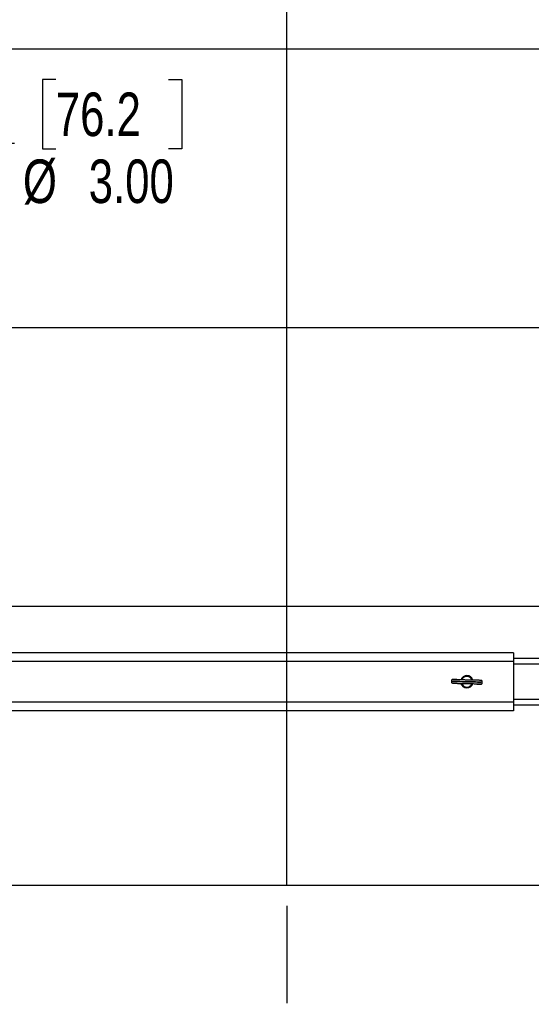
# Paper-space layout 'Sheet9' of a CAD drawing. Header units: inches. Extents: x 2.34 to 9.39, y 0.52 to 7.47.
# Tile 24 of 32: x 5.47 to 6.69, y 1.7 to 4.06. Entities that reach past the tile are written whole.
import ezdxf

# ---------------------------------------------------------------- set-up
doc = ezdxf.new("R2010")
doc.units = ezdxf.units.IN
doc.header["$MEASUREMENT"] = 0
doc.linetypes.add('PHANTOM', pattern=[0.5, 0.25, -0.05, 0.05, -0.05, 0.05, -0.05])
doc.layers.add('FORMAT', color=7, linetype='Continuous')
doc.styles.add('SLDTEXTSTYLE0', font='TXT', dxfattribs={"width": 0.75})
doc.dimstyles.new('SLDDIMSTYLE11', dxfattribs={"dimtxt": 0.104167, "dimasz": 0.13, "dimexe": 0, "dimexo": 0.0625, "dimgap": 0.026042, "dimtad": 0, "dimtih": 1, "dimtoh": 1, "dimdec": 1, "dimlfac": 18, "dimrnd": 1e-09, "dimzin": 12, "dimdsep": 46, "dimtxsty": 'SLDTEXTSTYLE0', "dimsah": 1, "dimcen": 0.09, "dimadec": 0, "dimazin": 3, "dimtfac": 1, "dimtdec": 1, "dimtofl": 0, "dimtmove": 0, "dimatfit": 3, "dimfxl": 1, "dimfrac": 2, "dimtolj": 1, "dimtzin": 12, "dimarcsym": 0})
doc.dimstyles.new('SLDDIMSTYLE12', dxfattribs={"dimtxt": 0.104167, "dimasz": 0.13, "dimexe": 0, "dimexo": 0.0625, "dimgap": 0.026042, "dimtad": 0, "dimtih": 1, "dimtoh": 1, "dimlfac": 18, "dimrnd": 1e-09, "dimzin": 4, "dimdsep": 46, "dimtxsty": 'SLDTEXTSTYLE0', "dimsah": 1, "dimcen": 0.09, "dimadec": 0, "dimazin": 1, "dimtfac": 1, "dimtmove": 0, "dimatfit": 0, "dimfxl": 1, "dimfrac": 2, "dimtolj": 1, "dimtzin": 12, "dimarcsym": 0})
doc.dimstyles.new('SLDDIMSTYLE13', dxfattribs={"dimtxt": 0.104167, "dimasz": 0.13, "dimexe": 0, "dimexo": 0.0625, "dimgap": 0.026042, "dimtad": 0, "dimtih": 1, "dimtoh": 1, "dimlfac": 18, "dimrnd": 1e-09, "dimzin": 12, "dimdsep": 46, "dimtxsty": 'SLDTEXTSTYLE0', "dimsah": 1, "dimcen": 0.09, "dimadec": 0, "dimazin": 3, "dimtfac": 1, "dimtofl": 0, "dimtmove": 0, "dimatfit": 3, "dimfxl": 1, "dimfrac": 2, "dimtolj": 1, "dimtzin": 12, "dimarcsym": 0})
doc.dimstyles.new('SLDDIMSTYLE14', dxfattribs={"dimtxt": 0.104167, "dimasz": 0.13, "dimexe": 0, "dimexo": 0.0625, "dimgap": 0.026042, "dimtad": 0, "dimtih": 1, "dimtoh": 1, "dimdec": 0, "dimlfac": 18, "dimrnd": 1e-09, "dimzin": 12, "dimdsep": 46, "dimtxsty": 'SLDTEXTSTYLE0', "dimblk1": 'NONE', "dimblk2": 'NONE', "dimsah": 1, "dimcen": 0.09, "dimadec": 0, "dimazin": 3, "dimtfac": 1, "dimtdec": 0, "dimtofl": 0, "dimtmove": 0, "dimatfit": 3, "dimldrblk": 'NONE', "dimfxl": 1, "dimfrac": 2, "dimtolj": 1, "dimtzin": 12, "dimarcsym": 0})
doc.dimstyles.new('SLDDIMSTYLE15', dxfattribs={"dimtxt": 0.104167, "dimasz": 0.13, "dimexe": 0, "dimexo": 0.0625, "dimgap": 0.026042, "dimtad": 0, "dimtih": 1, "dimtoh": 1, "dimdec": 0, "dimlfac": 18, "dimrnd": 1e-09, "dimzin": 12, "dimdsep": 46, "dimtxsty": 'SLDTEXTSTYLE0', "dimblk1": 'NONE', "dimblk2": 'NONE', "dimsah": 1, "dimcen": 0.09, "dimadec": 0, "dimazin": 3, "dimtfac": 1, "dimtdec": 0, "dimtofl": 0, "dimtmove": 0, "dimatfit": 3, "dimldrblk": 'NONE', "dimfxl": 1, "dimfrac": 2, "dimtolj": 1, "dimtzin": 12, "dimarcsym": 0})

# ---------------------------------------------------------------- blocks, each defined once
blk = doc.blocks.new('_D_62')
at = {"layer": 'FORMAT', "color": 7}
blk.add_line((6.1076, 1.9361), (6.1076, 1.7033), dxfattribs=at)
blk = doc.blocks.new('_None')
blk = doc.blocks.new('_D_63')
at = {"layer": 'FORMAT', "color": 7}
blk.add_line((6.7742, 1.9361), (6.7742, 1.7033), dxfattribs=at)
blk = doc.blocks.new('_D_64')
at = {"layer": 'FORMAT', "color": 7}
blk.add_line((7.4409, 1.9361), (7.4409, 1.7033), dxfattribs=at)
blk = doc.blocks.new('_D_74')
at = {"layer": 'FORMAT', "color": 7}
for p, q in [((7.0993, 1.4987), (7.0993, 0.654)), ((4.7742, 0.9687), (4.7742, 0.654)), ((4.7742, 0.779), (5.4507, 0.779)), ((7.0993, 0.779), (6.3769, 0.779))]:
    blk.add_line(p, q, dxfattribs=at)
for points in [[(4.7742, 0.779), (4.9042, 0.759), (4.9042, 0.799)], [(7.0993, 0.779), (6.9693, 0.799), (6.9693, 0.759)]]:
    blk.add_solid(points, dxfattribs=at)
at = {"layer": 'FORMAT', "color": 7, "insert": (5.4507, 0.8305), "char_height": 0.10417, "attachment_point": 1, "style": 'SLDTEXTSTYLE0'}
blk.add_mtext('HOOK REACH', dxfattribs=at)
blk = doc.blocks.new('_D_75')
at = {"layer": 'FORMAT', "color": 7}
for p, q in [((8.3089, 6.1068), (9.0323, 6.1068)), ((8.9073, 6.1068), (8.9073, 4.0689)), ((8.9073, 1.9861), (8.9073, 3.9034)), ((8.1913, 1.9861), (9.0323, 1.9861))]:
    blk.add_line(p, q, dxfattribs=at)
for points in [[(8.9073, 6.1068), (8.8873, 5.9768), (8.9273, 5.9768)], [(8.9073, 1.9861), (8.9273, 2.1161), (8.8873, 2.1161)]]:
    blk.add_solid(points, dxfattribs=at)
at = {"layer": 'FORMAT', "color": 7, "insert": (8.4409, 4.0377), "char_height": 0.104167, "attachment_point": 1, "style": 'SLDTEXTSTYLE0'}
blk.add_mtext('HOOK HEIGHT', dxfattribs=at)
blk = doc.blocks.new('_D_76')
at = {"layer": 'FORMAT', "color": 7}
for p, q in [((5.9692, 6.7509), (3.1807, 6.7509)), ((3.3057, 6.7509), (3.3057, 5.1785)), ((3.1518, 5.1574), (3.1201, 5.1574)), ((3.1201, 5.1574), (3.1201, 4.9919)), ((3.4596, 5.1574), (3.4913, 5.1574)), ((3.4913, 5.1574), (3.4913, 4.9919)), ((3.1201, 4.9919), (3.1518, 4.9919)), ((3.4913, 4.9919), (3.4596, 4.9919)), ((3.3057, 1.9861), (3.3057, 4.8319)), ((4.0576, 1.9861), (3.1807, 1.9861))]:
    blk.add_line(p, q, dxfattribs=at)
for points in [[(3.3057, 6.7509), (3.2857, 6.6209), (3.3257, 6.6209)], [(3.3057, 1.9861), (3.3257, 2.1161), (3.2857, 2.1161)]]:
    blk.add_solid(points, dxfattribs=at)
at = {"layer": 'FORMAT', "color": 7, "char_height": 0.10417, "attachment_point": 1, "style": 'SLDTEXTSTYLE0'}
for s, insert in [('2178', (3.1518, 5.1261)), ('85.8', (3.1711, 4.9661))]:
    blk.add_mtext(s, dxfattribs=dict(at, insert=insert))
blk = doc.blocks.new('_D_77')
at = {"layer": 'FORMAT', "color": 7}
for p, q in [((5.5558, 3.9127), (5.5241, 3.9127)), ((5.5241, 3.9127), (5.5241, 3.7472)), ((5.8251, 3.9127), (5.8568, 3.9127)), ((5.8568, 3.9127), (5.8568, 3.7472)), ((4.6909, 3.7605), (4.4409, 3.7605)), ((4.8576, 3.7605), (5.4568, 3.7605)), ((5.5241, 3.7472), (5.5558, 3.7472)), ((5.8568, 3.7472), (5.8251, 3.7472))]:
    blk.add_line(p, q, dxfattribs=at)
for points in [[(4.6909, 3.7605), (4.5609, 3.7805), (4.5609, 3.7405)], [(4.8576, 3.7605), (4.9876, 3.7405), (4.9876, 3.7805)]]:
    blk.add_solid(points, dxfattribs=at)
at = {"layer": 'FORMAT', "color": 7, "char_height": 0.10417, "attachment_point": 1, "style": 'SLDTEXTSTYLE0'}
for s, insert in [('76.2', (5.5558, 3.8815)), ('%%c', (5.4772, 3.7214)), ('3.00', (5.6344, 3.7214))]:
    blk.add_mtext(s, dxfattribs=dict(at, insert=insert))

psp = doc.layouts.new('Sheet9')

# ---------------------------------------------------------------- linework, layer by layer
at = {"color": 7, "linetype": 'Continuous'}
for p, q in [((6.10756, 1.98613), (6.10756, 7.31946)), ((4.10756, 3.98613), (7.44089, 3.98613)), ((4.10756, 3.31946), (7.44089, 3.31946)), ((4.10756, 2.65279), (7.44089, 2.65279)), ((4.10756, 1.98613), (7.44089, 1.98613))]:
    psp.add_line(p, q, dxfattribs=at)
at = {"color": 7, "linetype": 'Continuous', "lineweight": 25}
for p, q in [((6.64922, 2.54168), (4.70728, 2.54168)), ((6.64922, 2.52085), (4.70728, 2.52085)), ((6.64922, 2.54168), (6.64922, 2.52085)), ((6.9652, 2.52779), (6.64922, 2.52779)), ((6.64922, 2.52085), (6.64922, 2.42363)), ((6.9575, 2.51446), (6.64922, 2.51446)), ((6.533, 2.48604), (6.53285, 2.48509)), ((6.54338, 2.48509), (6.54323, 2.48604)), ((6.55192, 2.47735), (6.55096, 2.4775)), ((6.53418, 2.45896), (6.5342, 2.45805)), ((6.53991, 2.45788), (6.53992, 2.45856)), ((6.54258, 2.45842), (6.54256, 2.45937)), ((6.55096, 2.46697), (6.55192, 2.46712)), ((6.90874, 2.43002), (6.64922, 2.43002)), ((6.64922, 2.42363), (4.70728, 2.42363)), ((6.64922, 2.40279), (4.70728, 2.40279)), ((6.64922, 2.42363), (6.64922, 2.40279)), ((6.90105, 2.41668), (6.64922, 2.41668))]:
    psp.add_line(p, q, dxfattribs=at)
at = {"color": 7, "linetype": 'PHANTOM', "lineweight": 18}
for p, q in [((6.64922, 2.54168), (4.70728, 2.54168)), ((6.64922, 2.54168), (4.70728, 2.54168)), ((6.64922, 2.54168), (4.70728, 2.54168)), ((6.64922, 2.52085), (4.70728, 2.52085)), ((6.64922, 2.52085), (4.70728, 2.52085)), ((6.64922, 2.52085), (4.70728, 2.52085)), ((6.64922, 2.54168), (6.64922, 2.52085)), ((6.64922, 2.54168), (6.64922, 2.52085)), ((6.64922, 2.54168), (6.64922, 2.52085)), ((6.9652, 2.52779), (6.64922, 2.52779)), ((6.9652, 2.52779), (6.64922, 2.52779)), ((6.9652, 2.52779), (6.64922, 2.52779)), ((6.64922, 2.52085), (6.64922, 2.42363)), ((6.64922, 2.52085), (6.64922, 2.42363)), ((6.64922, 2.52085), (6.64922, 2.42363)), ((6.9575, 2.51446), (6.64922, 2.51446)), ((6.9575, 2.51446), (6.64922, 2.51446)), ((6.9575, 2.51446), (6.64922, 2.51446)), ((6.533, 2.48604), (6.53285, 2.48509)), ((6.533, 2.48604), (6.53285, 2.48509)), ((6.533, 2.48604), (6.53285, 2.48509)), ((6.54338, 2.48509), (6.54323, 2.48604)), ((6.54338, 2.48509), (6.54323, 2.48604)), ((6.54338, 2.48509), (6.54323, 2.48604)), ((6.55192, 2.47735), (6.55096, 2.4775)), ((6.55192, 2.47735), (6.55096, 2.4775)), ((6.55192, 2.47735), (6.55096, 2.4775)), ((6.53418, 2.45896), (6.5342, 2.45805)), ((6.53418, 2.45896), (6.5342, 2.45805)), ((6.53418, 2.45896), (6.5342, 2.45805)), ((6.53991, 2.45788), (6.53992, 2.45856)), ((6.53991, 2.45788), (6.53992, 2.45856)), ((6.53991, 2.45788), (6.53992, 2.45856)), ((6.54258, 2.45842), (6.54256, 2.45937)), ((6.54258, 2.45842), (6.54256, 2.45937)), ((6.54258, 2.45842), (6.54256, 2.45937)), ((6.55096, 2.46697), (6.55192, 2.46712)), ((6.55096, 2.46697), (6.55192, 2.46712)), ((6.55096, 2.46697), (6.55192, 2.46712)), ((6.90874, 2.43002), (6.64922, 2.43002)), ((6.90874, 2.43002), (6.64922, 2.43002)), ((6.90874, 2.43002), (6.64922, 2.43002)), ((6.64922, 2.42363), (4.70728, 2.42363)), ((6.64922, 2.42363), (4.70728, 2.42363)), ((6.64922, 2.42363), (4.70728, 2.42363)), ((6.64922, 2.40279), (4.70728, 2.40279)), ((6.64922, 2.40279), (4.70728, 2.40279)), ((6.64922, 2.40279), (4.70728, 2.40279)), ((6.64922, 2.42363), (6.64922, 2.40279)), ((6.64922, 2.42363), (6.64922, 2.40279)), ((6.64922, 2.42363), (6.64922, 2.40279)), ((6.90105, 2.41668), (6.64922, 2.41668)), ((6.90105, 2.41668), (6.64922, 2.41668)), ((6.90105, 2.41668), (6.64922, 2.41668))]:
    psp.add_line(p, q, dxfattribs=at)
at = {"color": 7, "linetype": 'Continuous', "lineweight": 25}
for centre, radius, start, end in [((6.51346, 2.47658), 0.00144, 14.52758, 86.75235), ((6.53811, 2.47224), 0.01472, 15.6548, 162.25044), ((6.53811, 2.47224), 0.01389, 90, 160.95492), ((6.53811, 2.47224), 0.01306, 90, 159.80473), ((6.53811, 2.47224), 0.01389, 16.60242, 90), ((6.53811, 2.47224), 0.01306, 17.73629, 90), ((6.53811, 2.47224), 0.01472, 195.74202, 342.14124), ((6.53811, 2.47224), 0.01389, 196.46661, 341.06361), ((6.53811, 2.47224), 0.01306, 197.60566, 339.93175), ((6.56277, 2.4679), 0.00144, 194.5884, 266.75662)]:
    psp.add_arc(centre, radius, start, end, dxfattribs=at)
at = {"color": 7, "linetype": 'PHANTOM', "lineweight": 18}
for centre, radius, start, end in [((6.51346, 2.47658), 0.00144, 14.52758, 86.75235), ((6.51346, 2.47658), 0.00144, 14.52758, 86.75235), ((6.51346, 2.47658), 0.00144, 14.52758, 86.75235), ((6.53811, 2.47224), 0.01472, 15.6548, 162.25044), ((6.53811, 2.47224), 0.01472, 15.6548, 162.25044), ((6.53811, 2.47224), 0.01472, 15.6548, 162.25044), ((6.53811, 2.47224), 0.01389, 90, 160.95492), ((6.53811, 2.47224), 0.01389, 90, 160.95492), ((6.53811, 2.47224), 0.01389, 90, 160.95492), ((6.53811, 2.47224), 0.01306, 90, 159.80473), ((6.53811, 2.47224), 0.01306, 90, 159.80473), ((6.53811, 2.47224), 0.01306, 90, 159.80473), ((6.53811, 2.47224), 0.01389, 16.60242, 90), ((6.53811, 2.47224), 0.01389, 16.60242, 90), ((6.53811, 2.47224), 0.01389, 16.60242, 90), ((6.53811, 2.47224), 0.01306, 17.73629, 90), ((6.53811, 2.47224), 0.01306, 17.73629, 90), ((6.53811, 2.47224), 0.01306, 17.73629, 90), ((6.53811, 2.47224), 0.01472, 195.74202, 342.14124), ((6.53811, 2.47224), 0.01472, 195.74202, 342.14124), ((6.53811, 2.47224), 0.01472, 195.74202, 342.14124), ((6.53811, 2.47224), 0.01389, 196.46661, 341.06361), ((6.53811, 2.47224), 0.01389, 196.46661, 341.06361), ((6.53811, 2.47224), 0.01389, 196.46661, 341.06361), ((6.53811, 2.47224), 0.01306, 197.60566, 339.93175), ((6.53811, 2.47224), 0.01306, 197.60566, 339.93175), ((6.53811, 2.47224), 0.01306, 197.60566, 339.93175), ((6.56277, 2.4679), 0.00144, 194.5884, 266.75662), ((6.56277, 2.4679), 0.00144, 194.5884, 266.75662), ((6.56277, 2.4679), 0.00144, 194.5884, 266.75662)]:
    psp.add_arc(centre, radius, start, end, dxfattribs=at)
for points, knots in [([(6.50338, 2.47327), (6.50323, 2.47325), (6.50277, 2.47318), (6.50233, 2.47303), (6.50177, 2.47252), (6.50152, 2.47213), (6.50138, 2.47179), (6.5013, 2.47136), (6.50131, 2.47094), (6.50139, 2.47057), (6.50175, 2.46974), (6.50276, 2.46919), (6.5048, 2.46886), (6.50787, 2.46875), (6.51149, 2.46863), (6.51523, 2.46852), (6.5193, 2.46843), (6.52489, 2.46831), (6.5319, 2.46816), (6.53865, 2.46803), (6.54329, 2.46794), (6.54675, 2.46788), (6.55094, 2.46779), (6.5562, 2.46768), (6.56091, 2.46757), (6.56467, 2.46746), (6.56744, 2.46737), (6.56981, 2.46728), (6.57153, 2.46719), (6.57243, 2.4671), (6.57231, 2.46705), (6.57227, 2.46704)], [0, 0, 0, 0, 0.01376814, 0.04101398, 0.05090978, 0.05516636, 0.05911458, 0.06290679, 0.06699197, 0.07179351, 0.07749116, 0.11038276, 0.17032108, 0.23608597, 0.28291462, 0.3279815, 0.37078034, 0.41232779, 0.49050018, 0.55599562, 0.58387877, 0.60977517, 0.64620824, 0.69618104, 0.75899889, 0.79593864, 0.83643915, 0.88010149, 0.92647741, 0.97665776, 1, 1, 1, 1]), ([(6.50329, 2.47325), (6.50317, 2.47323), (6.50274, 2.47317), (6.50233, 2.47303), (6.50177, 2.47252), (6.50152, 2.47213), (6.50138, 2.47179), (6.5013, 2.47136), (6.50131, 2.47094), (6.50139, 2.47057), (6.50175, 2.46974), (6.50276, 2.46919), (6.5048, 2.46886), (6.50787, 2.46875), (6.51149, 2.46863), (6.51523, 2.46852), (6.5193, 2.46843), (6.52489, 2.46831), (6.5319, 2.46816), (6.53865, 2.46803), (6.54329, 2.46794), (6.54675, 2.46788), (6.55094, 2.46779), (6.5562, 2.46768), (6.56091, 2.46757), (6.56467, 2.46746), (6.56744, 2.46737), (6.56981, 2.46728), (6.57153, 2.46719), (6.57243, 2.4671), (6.57231, 2.46705), (6.57227, 2.46704)], [0, 0, 0, 0, 0.0110666, 0.0383871, 0.04831, 0.0525782, 0.0565373, 0.0603398, 0.0644362, 0.0692509, 0.0749642, 0.1079459, 0.1680484, 0.2339934, 0.2809503, 0.3261407, 0.3690567, 0.410718, 0.4891045, 0.5547794, 0.5827389, 0.6087062, 0.6452391, 0.6953488, 0.7583387, 0.7953797, 0.8359911, 0.8797731, 0.926276, 0.9765938, 1, 1, 1, 1]), ([(6.50329, 2.47325), (6.50317, 2.47323), (6.50274, 2.47317), (6.50233, 2.47303), (6.50177, 2.47252), (6.50152, 2.47213), (6.50138, 2.47179), (6.5013, 2.47136), (6.50131, 2.47094), (6.50139, 2.47057), (6.50175, 2.46974), (6.50276, 2.46919), (6.5048, 2.46886), (6.50787, 2.46875), (6.51149, 2.46863), (6.51523, 2.46852), (6.5193, 2.46843), (6.52489, 2.46831), (6.5319, 2.46816), (6.53865, 2.46803), (6.54329, 2.46794), (6.54675, 2.46788), (6.55094, 2.46779), (6.5562, 2.46768), (6.56091, 2.46757), (6.56467, 2.46746), (6.56744, 2.46737), (6.56981, 2.46728), (6.57153, 2.46719), (6.57243, 2.4671), (6.57231, 2.46705), (6.57227, 2.46704)], [0, 0, 0, 0, 0.0110666, 0.0383871, 0.04831, 0.0525782, 0.0565373, 0.0603398, 0.0644362, 0.0692509, 0.0749642, 0.1079459, 0.1680484, 0.2339934, 0.2809503, 0.3261407, 0.3690567, 0.410718, 0.4891045, 0.5547794, 0.5827389, 0.6087062, 0.6452391, 0.6953488, 0.7583387, 0.7953797, 0.8359911, 0.8797731, 0.926276, 0.9765938, 1, 1, 1, 1]), ([(6.50379, 2.47759), (6.50349, 2.47756), (6.50292, 2.47751), (6.50213, 2.47708), (6.50165, 2.47651), (6.50142, 2.476), (6.50132, 2.47546), (6.50137, 2.47493), (6.50154, 2.47446), (6.50184, 2.47398), (6.50224, 2.47365), (6.50266, 2.47345), (6.50293, 2.47337), (6.50318, 2.47333), (6.50332, 2.47333), (6.50339, 2.47333)], [0, 0, 0, 0, 0.1731248, 0.3417328, 0.4249381, 0.5062145, 0.584117, 0.6570158, 0.7235013, 0.7826698, 0.8779421, 0.9153697, 0.9471451, 0.9747361, 1, 1, 1, 1]), ([(6.50379, 2.47759), (6.50349, 2.47756), (6.50292, 2.47751), (6.50213, 2.47708), (6.50165, 2.47651), (6.50142, 2.476), (6.50132, 2.47546), (6.50137, 2.47493), (6.50154, 2.47446), (6.50184, 2.47398), (6.50224, 2.47365), (6.50266, 2.47345), (6.50293, 2.47337), (6.50318, 2.47333), (6.50332, 2.47333), (6.50339, 2.47333)], [0, 0, 0, 0, 0.1731248, 0.3417328, 0.4249381, 0.5062145, 0.584117, 0.6570158, 0.7235013, 0.7826698, 0.8779421, 0.9153697, 0.9471451, 0.9747361, 1, 1, 1, 1]), ([(6.50379, 2.47759), (6.50349, 2.47756), (6.50292, 2.47751), (6.50213, 2.47708), (6.50165, 2.47651), (6.50142, 2.476), (6.50132, 2.47546), (6.50137, 2.47493), (6.50154, 2.47446), (6.50184, 2.47398), (6.50224, 2.47364), (6.50266, 2.47345), (6.50289, 2.47338), (6.50303, 2.47336), (6.50307, 2.47336)], [0, 0, 0, 0, 0.18007171, 0.35544546, 0.44198944, 0.52652723, 0.60755567, 0.68337966, 0.75253301, 0.81407581, 0.91317103, 0.95210054, 0.98515099, 1, 1, 1, 1]), ([(6.50308, 2.47338), (6.50305, 2.47336), (6.50298, 2.4733), (6.50378, 2.47319), (6.506, 2.47305), (6.51013, 2.47289), (6.51474, 2.47276), (6.51924, 2.47265), (6.52455, 2.47254), (6.5309, 2.4724), (6.53861, 2.47226), (6.54514, 2.47213), (6.55063, 2.47202), (6.55504, 2.47192), (6.55934, 2.47183), (6.5633, 2.47172), (6.56675, 2.47162), (6.56944, 2.47152), (6.57132, 2.47141), (6.57162, 2.47142), (6.57176, 2.47143)], [0, 0, 0, 0, 0.0227018, 0.0688469, 0.1520548, 0.2260274, 0.2895976, 0.3422261, 0.3854915, 0.462319, 0.5315524, 0.6059453, 0.6491189, 0.6958142, 0.7450024, 0.7959378, 0.84872, 0.9026484, 0.957006, 1, 1, 1, 1]), ([(6.50308, 2.47338), (6.50305, 2.47336), (6.50298, 2.4733), (6.50378, 2.47319), (6.506, 2.47305), (6.51013, 2.47289), (6.51474, 2.47276), (6.51924, 2.47265), (6.52455, 2.47254), (6.5309, 2.4724), (6.53861, 2.47226), (6.54514, 2.47213), (6.55063, 2.47202), (6.55504, 2.47192), (6.55934, 2.47183), (6.5633, 2.47172), (6.56675, 2.47162), (6.56944, 2.47152), (6.57132, 2.47141), (6.57162, 2.47142), (6.57176, 2.47143)], [0, 0, 0, 0, 0.0227018, 0.0688469, 0.1520548, 0.2260274, 0.2895976, 0.3422261, 0.3854915, 0.462319, 0.5315524, 0.6059453, 0.6491189, 0.6958142, 0.7450024, 0.7959378, 0.84872, 0.9026484, 0.957006, 1, 1, 1, 1]), ([(6.50308, 2.47338), (6.50305, 2.47336), (6.50298, 2.4733), (6.50378, 2.47319), (6.506, 2.47305), (6.51013, 2.47289), (6.51474, 2.47276), (6.51924, 2.47265), (6.52455, 2.47254), (6.5309, 2.4724), (6.53861, 2.47226), (6.54514, 2.47213), (6.55063, 2.47202), (6.55504, 2.47192), (6.55934, 2.47183), (6.5633, 2.47172), (6.56675, 2.47162), (6.56944, 2.47152), (6.57132, 2.47141), (6.57162, 2.47142), (6.57176, 2.47143)], [0, 0, 0, 0, 0.0227018, 0.0688469, 0.1520548, 0.2260274, 0.2895976, 0.3422261, 0.3854915, 0.462319, 0.5315524, 0.6059453, 0.6491189, 0.6958142, 0.7450024, 0.7959378, 0.84872, 0.9026484, 0.957006, 1, 1, 1, 1]), ([(6.51354, 2.47802), (6.51218, 2.47798), (6.50948, 2.4779), (6.5065, 2.47778), (6.50433, 2.47767), (6.50373, 2.47759), (6.50343, 2.47755)], [0, 0, 0, 0, 0.2512636, 0.5023516, 0.7500419, 1, 1, 1, 1]), ([(6.51354, 2.47802), (6.51218, 2.47798), (6.50948, 2.4779), (6.5065, 2.47778), (6.50433, 2.47767), (6.50373, 2.47759), (6.50343, 2.47755)], [0, 0, 0, 0, 0.2512636, 0.5023516, 0.7500419, 1, 1, 1, 1]), ([(6.51354, 2.47802), (6.51218, 2.47798), (6.50948, 2.4779), (6.5065, 2.47778), (6.50433, 2.47767), (6.50373, 2.47759), (6.50343, 2.47755)], [0, 0, 0, 0, 0.2512636, 0.5023516, 0.7500419, 1, 1, 1, 1]), ([(6.57293, 2.47122), (6.57306, 2.47124), (6.57348, 2.47131), (6.5739, 2.47145), (6.57446, 2.47195), (6.5747, 2.47235), (6.57484, 2.47269), (6.57492, 2.47311), (6.57492, 2.47354), (6.57484, 2.47391), (6.57448, 2.47474), (6.57347, 2.47529), (6.57142, 2.47561), (6.56835, 2.47572), (6.56473, 2.47585), (6.561, 2.47595), (6.55693, 2.47605), (6.55133, 2.47617), (6.54432, 2.47632), (6.53758, 2.47644), (6.53294, 2.47653), (6.52948, 2.4766), (6.52529, 2.47669), (6.52002, 2.4768), (6.51531, 2.47691), (6.51155, 2.47701), (6.50879, 2.4771), (6.50641, 2.4772), (6.5047, 2.47729), (6.5038, 2.47737), (6.50392, 2.47742), (6.50396, 2.47744)], [0, 0, 0, 0, 0.01106659, 0.03838706, 0.04830997, 0.05257821, 0.05653725, 0.06033985, 0.06443622, 0.06925091, 0.07496417, 0.10794586, 0.16804837, 0.23399341, 0.28095034, 0.32614067, 0.36905674, 0.410718, 0.48910452, 0.55477938, 0.58273891, 0.60870625, 0.64523911, 0.69534881, 0.75833872, 0.79537967, 0.83599112, 0.87977306, 0.92627602, 0.97659382, 1, 1, 1, 1]), ([(6.57284, 2.47121), (6.573, 2.47123), (6.57346, 2.4713), (6.5739, 2.47145), (6.57446, 2.47195), (6.5747, 2.47235), (6.57484, 2.47269), (6.57492, 2.47311), (6.57492, 2.47354), (6.57484, 2.47391), (6.57448, 2.47474), (6.57347, 2.47529), (6.57142, 2.47561), (6.56835, 2.47572), (6.56473, 2.47585), (6.561, 2.47595), (6.55693, 2.47605), (6.55133, 2.47617), (6.54432, 2.47632), (6.53758, 2.47644), (6.53294, 2.47653), (6.52948, 2.4766), (6.52529, 2.47669), (6.52002, 2.4768), (6.51531, 2.47691), (6.51155, 2.47701), (6.50879, 2.4771), (6.50641, 2.4772), (6.5047, 2.47729), (6.5038, 2.47737), (6.50392, 2.47742), (6.50396, 2.47744)], [0, 0, 0, 0, 0.0137681, 0.041014, 0.0509098, 0.0551664, 0.0591146, 0.0629068, 0.066992, 0.0717935, 0.0774912, 0.1103828, 0.1703211, 0.236086, 0.2829146, 0.3279815, 0.3707803, 0.4123278, 0.4905002, 0.5559956, 0.5838788, 0.6097752, 0.6462082, 0.696181, 0.7589989, 0.7959386, 0.8364392, 0.8801015, 0.9264774, 0.9766578, 1, 1, 1, 1]), ([(6.57284, 2.47121), (6.573, 2.47123), (6.57346, 2.4713), (6.5739, 2.47145), (6.57446, 2.47195), (6.5747, 2.47235), (6.57484, 2.47269), (6.57492, 2.47311), (6.57492, 2.47354), (6.57484, 2.47391), (6.57448, 2.47474), (6.57347, 2.47529), (6.57142, 2.47561), (6.56835, 2.47572), (6.56473, 2.47585), (6.561, 2.47595), (6.55693, 2.47605), (6.55133, 2.47617), (6.54432, 2.47632), (6.53758, 2.47644), (6.53294, 2.47653), (6.52948, 2.4766), (6.52529, 2.47669), (6.52002, 2.4768), (6.51531, 2.47691), (6.51155, 2.47701), (6.50879, 2.4771), (6.50641, 2.4772), (6.5047, 2.47729), (6.5038, 2.47737), (6.50392, 2.47742), (6.50396, 2.47744)], [0, 0, 0, 0, 0.0137681, 0.041014, 0.0509098, 0.0551664, 0.0591146, 0.0629068, 0.066992, 0.0717935, 0.0774912, 0.1103828, 0.1703211, 0.236086, 0.2829146, 0.3279815, 0.3707803, 0.4123278, 0.4905002, 0.5559956, 0.5838788, 0.6097752, 0.6462082, 0.696181, 0.7589989, 0.7959386, 0.8364392, 0.8801015, 0.9264774, 0.9766578, 1, 1, 1, 1]), ([(6.57315, 2.4711), (6.57317, 2.47112), (6.57324, 2.47117), (6.57244, 2.47129), (6.57022, 2.47143), (6.56609, 2.47159), (6.56149, 2.47172), (6.55699, 2.47182), (6.55167, 2.47194), (6.54533, 2.47207), (6.53762, 2.47222), (6.53108, 2.47234), (6.5256, 2.47246), (6.52118, 2.47255), (6.51688, 2.47265), (6.51292, 2.47275), (6.50947, 2.47286), (6.50679, 2.47295), (6.50491, 2.47306), (6.5046, 2.47305), (6.50446, 2.47305)], [0, 0, 0, 0, 0.0227018, 0.0688469, 0.1520548, 0.2260274, 0.2895976, 0.3422261, 0.3854915, 0.462319, 0.5315524, 0.6059453, 0.6491189, 0.6958142, 0.7450024, 0.7959378, 0.84872, 0.9026484, 0.957006, 1, 1, 1, 1]), ([(6.57315, 2.4711), (6.57317, 2.47112), (6.57324, 2.47117), (6.57244, 2.47129), (6.57022, 2.47143), (6.56609, 2.47159), (6.56149, 2.47172), (6.55699, 2.47182), (6.55167, 2.47194), (6.54533, 2.47207), (6.53762, 2.47222), (6.53108, 2.47234), (6.5256, 2.47246), (6.52118, 2.47255), (6.51688, 2.47265), (6.51292, 2.47275), (6.50947, 2.47286), (6.50679, 2.47295), (6.50491, 2.47306), (6.5046, 2.47305), (6.50446, 2.47305)], [0, 0, 0, 0, 0.0227018, 0.0688469, 0.1520548, 0.2260274, 0.2895976, 0.3422261, 0.3854915, 0.462319, 0.5315524, 0.6059453, 0.6491189, 0.6958142, 0.7450024, 0.7959378, 0.84872, 0.9026484, 0.957006, 1, 1, 1, 1]), ([(6.57315, 2.4711), (6.57317, 2.47112), (6.57324, 2.47117), (6.57244, 2.47129), (6.57022, 2.47143), (6.56609, 2.47159), (6.56149, 2.47172), (6.55699, 2.47182), (6.55167, 2.47194), (6.54533, 2.47207), (6.53762, 2.47222), (6.53108, 2.47234), (6.5256, 2.47246), (6.52118, 2.47255), (6.51688, 2.47265), (6.51292, 2.47275), (6.50947, 2.47286), (6.50679, 2.47295), (6.50491, 2.47306), (6.5046, 2.47305), (6.50446, 2.47305)], [0, 0, 0, 0, 0.0227018, 0.0688469, 0.1520548, 0.2260274, 0.2895976, 0.3422261, 0.3854915, 0.462319, 0.5315524, 0.6059453, 0.6491189, 0.6958142, 0.7450024, 0.7959378, 0.84872, 0.9026484, 0.957006, 1, 1, 1, 1]), ([(6.53576, 2.4588), (6.53576, 2.45879), (6.53575, 2.45844), (6.53575, 2.45814), (6.53574, 2.45784)], [0, 0, 0, 0, 0.032017, 1, 1, 1, 1]), ([(6.53576, 2.4588), (6.53576, 2.45879), (6.53575, 2.45844), (6.53575, 2.45814), (6.53574, 2.45784)], [0, 0, 0, 0, 0.032017, 1, 1, 1, 1]), ([(6.53576, 2.4588), (6.53576, 2.45879), (6.53575, 2.45844), (6.53575, 2.45814), (6.53574, 2.45784)], [0, 0, 0, 0, 0.032017, 1, 1, 1, 1]), ([(6.56269, 2.46646), (6.56404, 2.4665), (6.56674, 2.46658), (6.56972, 2.4667), (6.57189, 2.46681), (6.57249, 2.46689), (6.57279, 2.46692)], [0, 0, 0, 0, 0.2512636, 0.5023516, 0.7500419, 1, 1, 1, 1]), ([(6.56269, 2.46646), (6.56404, 2.4665), (6.56674, 2.46658), (6.56972, 2.4667), (6.57189, 2.46681), (6.57249, 2.46689), (6.57279, 2.46692)], [0, 0, 0, 0, 0.2512636, 0.5023516, 0.7500419, 1, 1, 1, 1]), ([(6.56269, 2.46646), (6.56404, 2.4665), (6.56674, 2.46658), (6.56972, 2.4667), (6.57189, 2.46681), (6.57249, 2.46689), (6.57279, 2.46692)], [0, 0, 0, 0, 0.2512636, 0.5023516, 0.7500419, 1, 1, 1, 1]), ([(6.57244, 2.46689), (6.57273, 2.46691), (6.57331, 2.46696), (6.5741, 2.4674), (6.57457, 2.46796), (6.57481, 2.46847), (6.5749, 2.46902), (6.57486, 2.46955), (6.57469, 2.47002), (6.57438, 2.47049), (6.57398, 2.47083), (6.57356, 2.47102), (6.57329, 2.4711), (6.57305, 2.47114), (6.5729, 2.47115), (6.57283, 2.47115)], [0, 0, 0, 0, 0.1731248, 0.3417328, 0.4249381, 0.5062145, 0.584117, 0.6570158, 0.7235013, 0.7826698, 0.8779421, 0.9153697, 0.9471451, 0.9747361, 1, 1, 1, 1]), ([(6.57244, 2.46689), (6.57273, 2.46691), (6.57331, 2.46696), (6.5741, 2.4674), (6.57457, 2.46796), (6.57481, 2.46847), (6.5749, 2.46902), (6.57486, 2.46955), (6.57469, 2.47002), (6.57438, 2.47049), (6.57398, 2.47083), (6.57356, 2.47102), (6.57329, 2.4711), (6.57305, 2.47114), (6.5729, 2.47115), (6.57283, 2.47115)], [0, 0, 0, 0, 0.1731248, 0.3417328, 0.4249381, 0.5062145, 0.584117, 0.6570158, 0.7235013, 0.7826698, 0.8779421, 0.9153697, 0.9471451, 0.9747361, 1, 1, 1, 1]), ([(6.57244, 2.46689), (6.57273, 2.46691), (6.57331, 2.46696), (6.5741, 2.4674), (6.57457, 2.46796), (6.57481, 2.46847), (6.5749, 2.46902), (6.57486, 2.46955), (6.57469, 2.47002), (6.57438, 2.47049), (6.57398, 2.47083), (6.57356, 2.47102), (6.57333, 2.4711), (6.5732, 2.47111), (6.57316, 2.47112)], [0, 0, 0, 0, 0.1800717, 0.3554455, 0.4419894, 0.5265272, 0.6075557, 0.6833797, 0.752533, 0.8140758, 0.913171, 0.9521005, 0.985151, 1, 1, 1, 1])]:
    psp.add_open_spline(points, degree=3, knots=knots, dxfattribs=at)
at = {"color": 7, "linetype": 'Continuous', "lineweight": 25}
for points, knots in [([(6.50329, 2.47325), (6.50317, 2.47323), (6.50274, 2.47317), (6.50233, 2.47303), (6.50177, 2.47252), (6.50152, 2.47213), (6.50138, 2.47179), (6.5013, 2.47136), (6.50131, 2.47094), (6.50139, 2.47057), (6.50175, 2.46974), (6.50276, 2.46919), (6.5048, 2.46886), (6.50787, 2.46875), (6.51149, 2.46863), (6.51523, 2.46852), (6.5193, 2.46843), (6.52489, 2.46831), (6.5319, 2.46816), (6.53865, 2.46803), (6.54329, 2.46794), (6.54675, 2.46788), (6.55094, 2.46779), (6.5562, 2.46768), (6.56091, 2.46757), (6.56467, 2.46746), (6.56744, 2.46737), (6.56981, 2.46728), (6.57153, 2.46719), (6.57243, 2.4671), (6.57231, 2.46705), (6.57227, 2.46704)], [0, 0, 0, 0, 0.0110666, 0.0383871, 0.04831, 0.0525782, 0.0565373, 0.0603398, 0.0644362, 0.0692509, 0.0749642, 0.1079459, 0.1680484, 0.2339934, 0.2809503, 0.3261407, 0.3690567, 0.410718, 0.4891045, 0.5547794, 0.5827389, 0.6087062, 0.6452391, 0.6953488, 0.7583387, 0.7953797, 0.8359911, 0.8797731, 0.926276, 0.9765938, 1, 1, 1, 1]), ([(6.50379, 2.47759), (6.50349, 2.47756), (6.50292, 2.47751), (6.50213, 2.47708), (6.50165, 2.47651), (6.50142, 2.476), (6.50132, 2.47546), (6.50137, 2.47493), (6.50154, 2.47446), (6.50184, 2.47398), (6.50224, 2.47365), (6.50266, 2.47345), (6.50293, 2.47337), (6.50318, 2.47333), (6.50332, 2.47333), (6.50339, 2.47333)], [0, 0, 0, 0, 0.1731248, 0.3417328, 0.4249381, 0.5062145, 0.584117, 0.6570158, 0.7235013, 0.7826698, 0.8779421, 0.9153697, 0.9471451, 0.9747361, 1, 1, 1, 1]), ([(6.50308, 2.47338), (6.50305, 2.47336), (6.50298, 2.4733), (6.50378, 2.47319), (6.506, 2.47305), (6.51013, 2.47289), (6.51474, 2.47276), (6.51924, 2.47265), (6.52455, 2.47254), (6.5309, 2.4724), (6.53861, 2.47226), (6.54514, 2.47213), (6.55063, 2.47202), (6.55504, 2.47192), (6.55934, 2.47183), (6.5633, 2.47172), (6.56675, 2.47162), (6.56944, 2.47152), (6.57132, 2.47141), (6.57162, 2.47142), (6.57176, 2.47143)], [0, 0, 0, 0, 0.0227018, 0.0688469, 0.1520548, 0.2260274, 0.2895976, 0.3422261, 0.3854915, 0.462319, 0.5315524, 0.6059453, 0.6491189, 0.6958142, 0.7450024, 0.7959378, 0.84872, 0.9026484, 0.957006, 1, 1, 1, 1]), ([(6.51354, 2.47802), (6.51218, 2.47798), (6.50948, 2.4779), (6.5065, 2.47778), (6.50433, 2.47767), (6.50373, 2.47759), (6.50343, 2.47755)], [0, 0, 0, 0, 0.2512636, 0.5023516, 0.7500419, 1, 1, 1, 1]), ([(6.57284, 2.47121), (6.573, 2.47123), (6.57346, 2.4713), (6.5739, 2.47145), (6.57446, 2.47195), (6.5747, 2.47235), (6.57484, 2.47269), (6.57492, 2.47311), (6.57492, 2.47354), (6.57484, 2.47391), (6.57448, 2.47474), (6.57347, 2.47529), (6.57142, 2.47561), (6.56835, 2.47572), (6.56473, 2.47585), (6.561, 2.47595), (6.55693, 2.47605), (6.55133, 2.47617), (6.54432, 2.47632), (6.53758, 2.47644), (6.53294, 2.47653), (6.52948, 2.4766), (6.52529, 2.47669), (6.52002, 2.4768), (6.51531, 2.47691), (6.51155, 2.47701), (6.50879, 2.4771), (6.50641, 2.4772), (6.5047, 2.47729), (6.5038, 2.47737), (6.50392, 2.47742), (6.50396, 2.47744)], [0, 0, 0, 0, 0.0137681, 0.041014, 0.0509098, 0.0551664, 0.0591146, 0.0629068, 0.066992, 0.0717935, 0.0774912, 0.1103828, 0.1703211, 0.236086, 0.2829146, 0.3279815, 0.3707803, 0.4123278, 0.4905002, 0.5559956, 0.5838788, 0.6097752, 0.6462082, 0.696181, 0.7589989, 0.7959386, 0.8364392, 0.8801015, 0.9264774, 0.9766578, 1, 1, 1, 1]), ([(6.57315, 2.4711), (6.57317, 2.47112), (6.57324, 2.47117), (6.57244, 2.47129), (6.57022, 2.47143), (6.56609, 2.47159), (6.56149, 2.47172), (6.55699, 2.47182), (6.55167, 2.47194), (6.54533, 2.47207), (6.53762, 2.47222), (6.53108, 2.47234), (6.5256, 2.47246), (6.52118, 2.47255), (6.51688, 2.47265), (6.51292, 2.47275), (6.50947, 2.47286), (6.50679, 2.47295), (6.50491, 2.47306), (6.5046, 2.47305), (6.50446, 2.47305)], [0, 0, 0, 0, 0.0227018, 0.0688469, 0.1520548, 0.2260274, 0.2895976, 0.3422261, 0.3854915, 0.462319, 0.5315524, 0.6059453, 0.6491189, 0.6958142, 0.7450024, 0.7959378, 0.84872, 0.9026484, 0.957006, 1, 1, 1, 1]), ([(6.53576, 2.4588), (6.53576, 2.45879), (6.53575, 2.45844), (6.53575, 2.45814), (6.53574, 2.45784)], [0, 0, 0, 0, 0.032017, 1, 1, 1, 1]), ([(6.56269, 2.46646), (6.56404, 2.4665), (6.56674, 2.46658), (6.56972, 2.4667), (6.57189, 2.46681), (6.57249, 2.46689), (6.57279, 2.46692)], [0, 0, 0, 0, 0.2512636, 0.5023516, 0.7500419, 1, 1, 1, 1]), ([(6.57244, 2.46689), (6.57273, 2.46691), (6.57331, 2.46696), (6.5741, 2.4674), (6.57457, 2.46796), (6.57481, 2.46847), (6.5749, 2.46902), (6.57486, 2.46955), (6.57469, 2.47002), (6.57438, 2.47049), (6.57398, 2.47083), (6.57356, 2.47102), (6.57333, 2.4711), (6.5732, 2.47111), (6.57316, 2.47112)], [0, 0, 0, 0, 0.1800717, 0.3554455, 0.4419894, 0.5265272, 0.6075557, 0.6833797, 0.752533, 0.8140758, 0.913171, 0.9521005, 0.985151, 1, 1, 1, 1])]:
    psp.add_open_spline(points, degree=3, knots=knots, dxfattribs=at)

# ---------------------------------------------------------------- dimensions: what is measured, and where the dimension line sits
at = {"layer": 'FORMAT', "color": 7}
dim = psp.add_linear_dim(base=(3.30571, 1.98613), p1=(6.01917, 6.75093), p2=(4.10756, 1.98613), angle=90, dimstyle='SLDDIMSTYLE11', dxfattribs=at)
dim.commit()
dim.dimension.update_dxf_attribs({"geometry": '_D_76', "text_midpoint": (3.30571, 5.00518), "dimtype": 160})
dim = psp.add_linear_dim(base=(8.90729, 1.98613), p1=(6.12287, 6.10685), p2=(7.44089, 1.98613), angle=90, text='HOOK HEIGHT', dimstyle='SLDDIMSTYLE13', dxfattribs=at)
dim.commit()
dim.dimension.update_dxf_attribs({"geometry": '_D_75', "text_midpoint": (8.90729, 3.98613), "dimtype": 160})
for base, p1, p2, text, dimstyle, picture, middle in [((7.09926, 0.77901), (4.77422, 1.98613), (7.09926, 4.67161), 'HOOK REACH', 'SLDDIMSTYLE13', '_D_74', (5.91381, 0.77901)), ((4.85756, 3.76049), (4.69089, 2.57293), (4.85756, 2.57293), '%%c<>', 'SLDDIMSTYLE12', '_D_77', (5.69046, 3.76049))]:
    dim = psp.add_linear_dim(base=base, p1=p1, p2=p2, text=text, dimstyle=dimstyle, dxfattribs=at)
    dim.commit()
    dim.dimension.update_dxf_attribs({"geometry": picture, "text_midpoint": middle, "dimtype": 160})
for feature_location, dimstyle, picture, middle in [((6.10756, 1.98613), 'SLDDIMSTYLE14', '_D_62', (6.10756, 1.70332)), ((6.77422, 1.98613), 'SLDDIMSTYLE14', '_D_63', (6.77422, 1.70332)), ((7.44089, 1.98613), 'SLDDIMSTYLE15', '_D_64', (7.44089, 1.70332))]:
    dim = psp.add_ordinate_dim(feature_location=feature_location, offset=(0, -0.28281), dtype=1, origin=(4.77422, 1.98613), dimstyle=dimstyle, dxfattribs=at)
    dim.commit()
    dim.dimension.update_dxf_attribs({"geometry": picture, "text_midpoint": middle})

doc.saveas('drawing.dxf')
